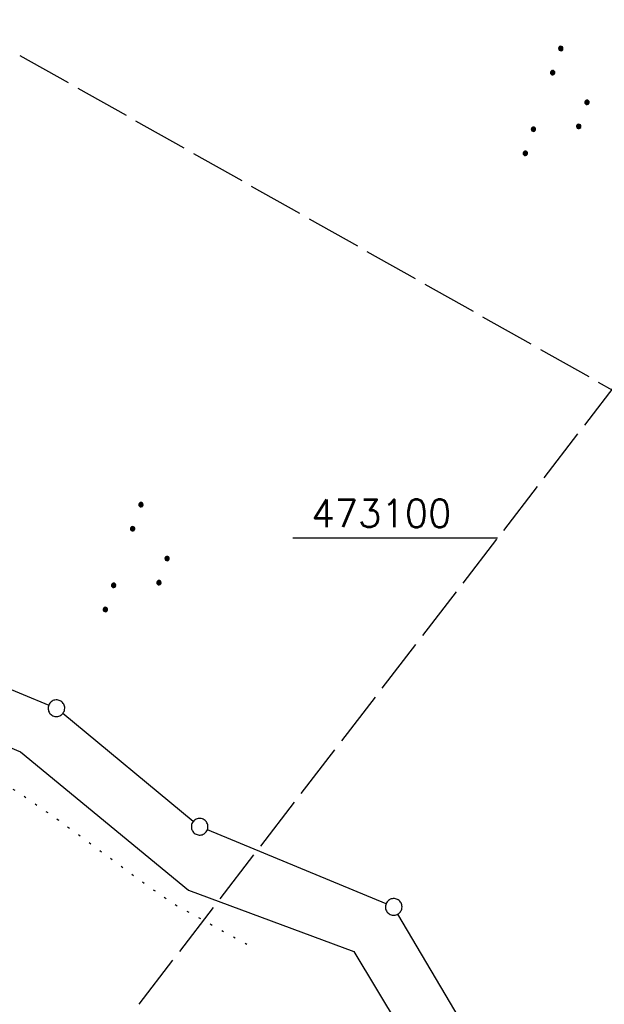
# Model space of a CAD drawing. Extents: x 510526 to 513920, y 467229 to 478797.
# Tile 216 of 256: x 511512 to 511565, y 473058 to 473147. Entities that reach past the tile are written whole.
import ezdxf

# ---------------------------------------------------------------- set-up
doc = ezdxf.new("R2010")
doc.units = 0
doc.header["$LTSCALE"] = 10
doc.header["$MEASUREMENT"] = 0
for name, pattern in [('LT00', [0]), ('LT14', [0.6, 0.5, -0.1]), ('PUNKTX2_STR', [0.6, 0.1, -0.5])]:
    doc.linetypes.add(name, pattern=pattern)
doc.layers.get('0').update_dxf_attribs({"linetype": 'LT00'})
for name, color, linetype in [('--WASSER_GRENZE', 180, 'PUNKTX2_STR'), ('DFK_GZPKT', 250, 'LT00'), ('DFK_KATASTER', 250, 'LT00'), ('DFK_NUTZUNG', 250, 'LT00'), ('V93_RASTER', 250, 'LT00')]:
    doc.layers.add(name, color=color, linetype=linetype)
doc.layers.add('-BLATT_92-RAND', color=7, linetype='LT14', plot=False)
doc.layers.add('-BLATT_93-RAND', color=7, linetype='LT14', plot=False)
doc.styles.get("Standard").update_dxf_attribs({"font": 'romans.shx'})

# ---------------------------------------------------------------- blocks, each defined once
blk = doc.blocks.new('SYMB7010')
at = {"color": 0, "linetype": 'ByBlock'}
for points in [[(-0.031408, 0.499213), (-0.093728, 0.49134), (-0.15457, 0.475719), (-0.212975, 0.452595), (-0.268021, 0.422333), (-0.31884, 0.385411), (-0.36463, 0.342411), (-0.40467, 0.29401), (-0.438329, 0.240973), (-0.465074, 0.184136), (-0.484486, 0.124395), (-0.496256, 0.062692), (-0.5002, 0)], [(-0.5002, 0), (-0.496256, -0.062692), (-0.484486, -0.124395), (-0.465075, -0.184136), (-0.438329, -0.240973), (-0.404671, -0.29401), (-0.36463, -0.342411), (-0.31884, -0.385411), (-0.268021, -0.422333), (-0.212975, -0.452595), (-0.154571, -0.475719), (-0.093728, -0.49134), (-0.031408, -0.499213), (0.031408, -0.499213)], [(0.5002, 0), (0.496256, 0.062692), (0.484485, 0.124395), (0.465074, 0.184136), (0.438329, 0.240973), (0.40467, 0.29401), (0.36463, 0.342411), (0.31884, 0.385411), (0.268021, 0.422333), (0.212975, 0.452595), (0.15457, 0.475719), (0.093728, 0.49134), (0.031408, 0.499213), (-0.031408, 0.499213)], [(0.031408, -0.499213), (0.093728, -0.491341), (0.15457, -0.475719), (0.212975, -0.452595), (0.268021, -0.422333), (0.31884, -0.385411), (0.36463, -0.342411), (0.404671, -0.294011), (0.438329, -0.240974), (0.465075, -0.184136), (0.484486, -0.124395), (0.496256, -0.062692), (0.500201, 0)]]:
    blk.add_lwpolyline(points, dxfattribs=at)
blk = doc.blocks.new('SYMB7111')
at = {"color": 0, "linetype": 'ByBlock'}
for p, q in [((-0.13, 0.202919), (-0.13, 0.177081)), ((-0.125, 0.172895), (-0.125, 0.207105)), ((-0.12, 0.209164), (-0.12, 0.170836)), ((-0.115, 0.170204), (-0.115, 0.209796)), ((-0.11, 0.209164), (-0.11, 0.170836)), ((-0.105, 0.172895), (-0.105, 0.207105)), ((-0.1, 0.202919), (-0.1, 0.177081)), ((-0.095, 0.189874), (-0.095, 0.190146)), ((0.1, 0.202919), (0.1, 0.177081)), ((0.105, 0.172895), (0.105, 0.207105)), ((0.11, 0.209164), (0.11, 0.170836)), ((0.115, 0.170204), (0.115, 0.209796)), ((0.12, 0.209164), (0.12, 0.170836)), ((0.125, 0.172895), (0.125, 0.207105)), ((0.13, 0.202919), (0.13, 0.177081)), ((0.135, 0.189874), (0.135, 0.190146)), ((-0.515, -0.177081), (-0.515, -0.202919)), ((-0.51, -0.207105), (-0.51, -0.172895)), ((-0.505, -0.170836), (-0.505, -0.209164)), ((-0.5, -0.209796), (-0.5, -0.170204)), ((-0.495, -0.170836), (-0.495, -0.209164)), ((-0.49, -0.207105), (-0.49, -0.172895)), ((-0.485, -0.177081), (-0.485, -0.202919)), ((-0.285, -0.177081), (-0.285, -0.202919)), ((-0.28, -0.207105), (-0.28, -0.172895)), ((-0.275, -0.170836), (-0.275, -0.209164)), ((-0.27, -0.209796), (-0.27, -0.170204)), ((-0.265, -0.170836), (-0.265, -0.209164)), ((-0.26, -0.207105), (-0.26, -0.172895)), ((-0.255, -0.177081), (-0.255, -0.202919)), ((0.255, -0.177081), (0.255, -0.202919)), ((0.26, -0.207105), (0.26, -0.172895)), ((0.265, -0.170836), (0.265, -0.209164)), ((0.27, -0.209796), (0.27, -0.170204)), ((0.275, -0.170836), (0.275, -0.209164)), ((0.28, -0.207105), (0.28, -0.172895)), ((0.285, -0.177081), (0.285, -0.202919)), ((0.485, -0.177081), (0.485, -0.202919)), ((0.49, -0.207105), (0.49, -0.172895)), ((0.495, -0.170836), (0.495, -0.209164)), ((0.5, -0.209796), (0.5, -0.170204)), ((0.505, -0.170836), (0.505, -0.209164)), ((0.51, -0.207105), (0.51, -0.172895)), ((0.515, -0.177081), (0.515, -0.202919)), ((-0.48, -0.190126), (-0.48, -0.189854)), ((-0.25, -0.190126), (-0.25, -0.189854)), ((0.29, -0.190126), (0.29, -0.189854)), ((0.52, -0.190126), (0.52, -0.189854))]:
    blk.add_line(p, q, dxfattribs=at)
for points in [[(-0.095, 0.19), (-0.096981, 0.198678), (-0.10253, 0.205637), (-0.11055, 0.209499), (-0.11945, 0.209499), (-0.12747, 0.205637), (-0.133019, 0.198678), (-0.135, 0.19), (-0.133019, 0.181322), (-0.12747, 0.174363), (-0.11945, 0.170501), (-0.11055, 0.170501), (-0.10253, 0.174363), (-0.096981, 0.181322), (-0.095, 0.19)], [(0.135, 0.19), (0.133019, 0.198678), (0.12747, 0.205637), (0.11945, 0.209499), (0.11055, 0.209499), (0.10253, 0.205637), (0.096981, 0.198678), (0.095, 0.19), (0.096981, 0.181322), (0.10253, 0.174363), (0.11055, 0.170501), (0.11945, 0.170501), (0.12747, 0.174363), (0.133019, 0.181322), (0.135, 0.19)], [(-0.48, -0.19), (-0.481981, -0.181322), (-0.48753, -0.174363), (-0.49555, -0.170501), (-0.50445, -0.170501), (-0.51247, -0.174363), (-0.518019, -0.181322), (-0.52, -0.19), (-0.518019, -0.198678), (-0.51247, -0.205637), (-0.50445, -0.209499), (-0.49555, -0.209499), (-0.48753, -0.205637), (-0.481981, -0.198678), (-0.48, -0.19)], [(-0.25, -0.19), (-0.251981, -0.181322), (-0.25753, -0.174363), (-0.26555, -0.170501), (-0.27445, -0.170501), (-0.28247, -0.174363), (-0.288019, -0.181322), (-0.29, -0.19), (-0.288019, -0.198678), (-0.28247, -0.205637), (-0.27445, -0.209499), (-0.26555, -0.209499), (-0.25753, -0.205637), (-0.251981, -0.198678), (-0.25, -0.19)], [(0.29, -0.19), (0.288019, -0.181322), (0.28247, -0.174363), (0.27445, -0.170501), (0.26555, -0.170501), (0.25753, -0.174363), (0.251981, -0.181322), (0.25, -0.19), (0.251981, -0.198678), (0.25753, -0.205637), (0.26555, -0.209499), (0.27445, -0.209499), (0.28247, -0.205637), (0.288019, -0.198678), (0.29, -0.19)], [(0.52, -0.19), (0.518019, -0.181322), (0.51247, -0.174363), (0.50445, -0.170501), (0.49555, -0.170501), (0.48753, -0.174363), (0.481981, -0.181322), (0.48, -0.19), (0.481981, -0.198678), (0.48753, -0.205637), (0.49555, -0.209499), (0.50445, -0.209499), (0.51247, -0.205637), (0.518019, -0.198678), (0.52, -0.19)]]:
    blk.add_lwpolyline(points, dxfattribs=at)

msp = doc.modelspace()

# ---------------------------------------------------------------- linework, layer by layer
at = {"layer": '--WASSER_GRENZE', "ltscale": 0.2, "flags": 128}
msp.add_lwpolyline([(511445.004, 473095.103), (511445.151, 473095.277), (511445.539, 473095.671), (511445.956, 473096.031), (511446.41, 473096.364), (511446.907, 473096.673), (511447.456, 473096.964), (511448.064, 473097.242), (511448.738, 473097.511), (511449.48, 473097.775), (511450.274, 473098.032), (511451.099, 473098.279), (511451.935, 473098.512), (511452.76, 473098.727), (511453.554, 473098.922), (511454.295, 473099.092), (511454.963, 473099.235), (511455.549, 473099.346), (511456.1, 473099.412), (511456.675, 473099.42), (511457.333, 473099.357), (511458.133, 473099.209), (511459.134, 473098.963), (511460.395, 473098.606), (511461.975, 473098.124), (511463.917, 473097.509), (511466.191, 473096.767), (511468.754, 473095.911), (511471.558, 473094.954), (511474.56, 473093.906), (511477.714, 473092.781), (511480.974, 473091.589), (511484.295, 473090.344), (511487.636, 473089.055), (511490.976, 473087.717), (511494.297, 473086.323), (511497.583, 473084.868), (511500.816, 473083.345), (511503.979, 473081.746), (511507.054, 473080.065), (511510.026, 473078.296), (511512.876, 473076.443), (511515.59, 473074.553), (511518.151, 473072.687), (511520.546, 473070.903), (511522.758, 473069.262), (511524.772, 473067.822), (511526.574, 473066.643), (511533.423, 473062.903)], dxfattribs=at)
at = {"layer": '-BLATT_92-RAND'}
msp.add_lwpolyline([(511779.026, 474055.252), (511324.063, 473249.874), (511573.948, 473108.713), (512028.911, 473914.09), (511779.026, 474055.252)], dxfattribs=at)
at = {"layer": '-BLATT_93-RAND'}
msp.add_lwpolyline([(511358.827, 473315.335), (510907.64, 472728.794), (511135.123, 472553.807), (511586.31, 473140.348), (511358.827, 473315.335)], dxfattribs=at)
at = {"layer": 'DFK_KATASTER'}
for p, q in [((511487.364, 473096.215), (511514.727, 473084.936)), ((511484.78, 473091.82), (511512.19, 473080.72)), ((511527.782, 473074.418), (511515.998, 473084.172)), ((511512.19, 473080.72), (511527.36, 473068.22)), ((511545.197, 473066.987), (511529.053, 473073.654)), ((511527.36, 473068.22), (511542.29, 473062.66)), ((511554.799, 473051.616), (511546.272, 473066.054)), ((511542.29, 473062.66), (511548.712, 473052.042))]:
    msp.add_line(p, q, dxfattribs=at)
at = {"layer": 'V93_RASTER'}
msp.add_line((511555.273, 473100), (511536.773, 473100), dxfattribs=at)

# ---------------------------------------------------------------- block references
at = {"layer": 'DFK_GZPKT', "xscale": 1.499999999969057, "yscale": 1.5, "zscale": 1.5, "rotation": 251.2881100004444}
for p in [(511515.42, 473084.65), (511528.36, 473073.94), (511545.89, 473066.7)]:
    msp.add_blockref('SYMB7010', p, dxfattribs=at)
at = {"layer": 'DFK_NUTZUNG', "yscale": 10, "zscale": 10, "rotation": 251.28826}
for p, xscale in [((511561.176, 473138.912), 10), ((511523.248, 473097.694), 9.99999999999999)]:
    msp.add_blockref('SYMB7111', p, dxfattribs=dict(at, xscale=xscale))

# ---------------------------------------------------------------- texts
at = {"layer": 'V93_RASTER', "width": 0.983}
msp.add_text(' 473100', height=2.5, rotation=0.00204, dxfattribs=at).set_placement((511536.773, 473101))

doc.saveas('drawing.dxf')
